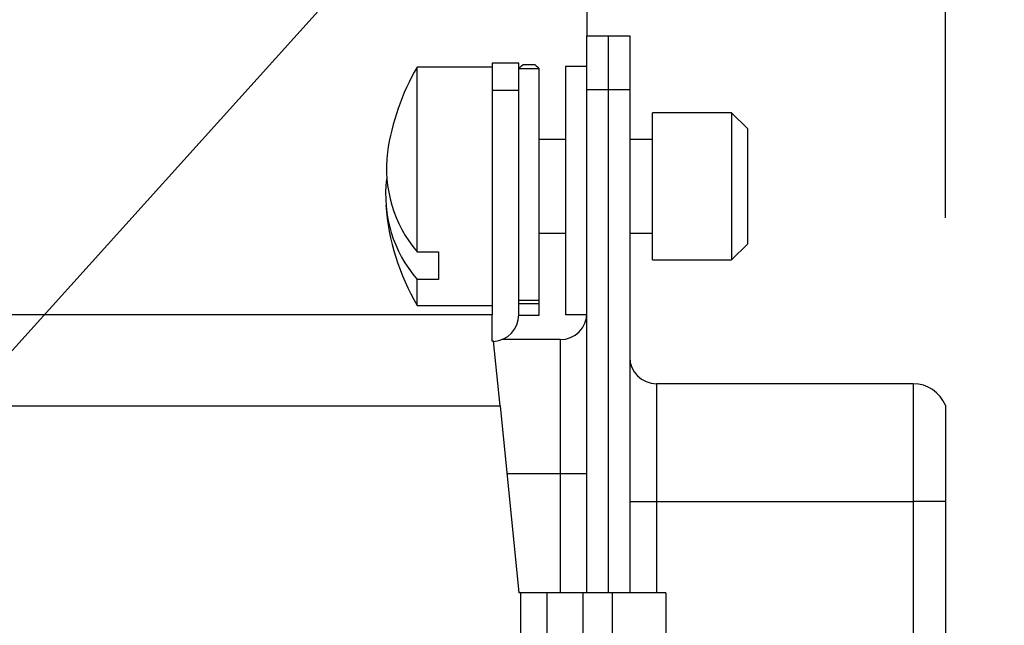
# Model space of a CAD drawing. Header units: inches. Extents: x 0 to 814, y 0 to 621.
# Tile 24 of 30: x 480 to 498, y 364 to 375. Entities that reach past the tile are written whole.
import ezdxf

# ---------------------------------------------------------------- set-up
doc = ezdxf.new("R2010")
doc.units = ezdxf.units.IN
doc.header["$LTSCALE"] = 10
doc.header["$MEASUREMENT"] = 0
doc.dimstyles.get("Standard").update_dxf_attribs({"dimtxt": 6, "dimasz": 6.5, "dimexe": 2.5, "dimexo": 3.5, "dimgap": 1.25, "dimtad": 0, "dimtih": 1, "dimtoh": 1, "dimdec": 1, "dimzin": 0, "dimdsep": 46, "dimtxsty": 'Standard', "dimcen": 0, "dimadec": 0, "dimazin": 0, "dimtfac": 1, "dimtdec": 1, "dimtofl": 0, "dimtmove": 0, "dimatfit": 3, "dimfxl": 0, "dimtolj": 1, "dimtzin": 0, "dimarcsym": 0})

# ---------------------------------------------------------------- blocks, each defined once
blk = doc.blocks.new('*D37')
at = {"color": 0, "lineweight": -2}
for p, q in [((445.58, 363.593), (445.58, 400.945)), ((497.197, 371.436), (497.197, 400.945)), ((445.58, 398.445), (438.007, 398.445)), ((490.697, 398.445), (452.08, 398.445))]:
    blk.add_line(p, q, dxfattribs=at)
at = {"color": 0}
for points in [[(452.08, 399.528), (452.08, 397.361), (445.58, 398.445)], [(490.697, 399.528), (490.697, 397.361), (497.197, 398.445)]]:
    blk.add_solid(points, dxfattribs=at)
at = {"layer": 'DEFPOINTS', "color": 0}
for p in [(445.58, 398.445), (497.197, 367.936), (445.58, 360.093)]:
    blk.add_point(p, dxfattribs=at)
at = {"color": 0, "lineweight": 15, "char_height": 6, "attachment_point": 5}
for s, insert in [('\\A1;51.6', (424.257, 402.695)), ('\\A1;[2.03]', (424.257, 394.195))]:
    blk.add_mtext(s, dxfattribs=dict(at, insert=insert))

msp = doc.modelspace()

# ---------------------------------------------------------------- linework, layer by layer
for p, q in [((490.497, 380.492), (490.497, 374.836)), ((490.497, 374.836), (490.897, 374.836)), ((490.497, 373.836), (490.497, 374.836)), ((490.897, 373.836), (490.897, 374.836)), ((490.897, 374.836), (491.297, 374.836)), ((491.297, 374.836), (491.297, 373.836)), ((488.722, 374.251), (487.322, 374.251)), ((487.322, 370.804), (487.322, 374.251)), ((489.222, 374.326), (488.722, 374.326)), ((488.722, 374.326), (488.722, 373.826)), ((489.222, 373.826), (489.222, 374.326)), ((489.222, 374.226), (489.603, 374.226)), ((489.527, 374.297), (489.298, 374.297)), ((489.603, 374.226), (489.603, 374.231)), ((489.603, 369.895), (489.603, 374.226)), ((490.497, 374.266), (490.097, 374.266)), ((490.097, 374.266), (490.097, 369.626)), ((488.722, 373.826), (488.722, 369.626)), ((488.722, 373.826), (489.222, 373.826)), ((489.222, 369.626), (489.222, 373.826)), ((490.497, 373.836), (490.897, 373.836)), ((490.497, 364.426), (490.497, 373.836)), ((490.897, 364.426), (490.897, 373.836)), ((490.897, 373.836), (491.297, 373.836)), ((491.297, 373.836), (491.297, 364.426)), ((493.202, 373.401), (491.722, 373.401)), ((491.722, 372.026), (491.722, 373.401)), ((493.502, 373.101), (493.202, 373.401)), ((493.202, 373.401), (493.202, 372.026)), ((493.502, 372.026), (493.502, 373.101)), ((490.097, 372.901), (489.603, 372.901)), ((491.722, 372.901), (491.297, 372.901)), ((491.722, 370.651), (491.722, 372.026)), ((493.202, 372.026), (493.202, 370.651)), ((493.502, 370.951), (493.502, 372.026)), ((489.603, 371.151), (490.097, 371.151)), ((491.297, 371.151), (491.722, 371.151)), ((493.202, 370.651), (493.502, 370.951)), ((487.322, 370.804), (487.722, 370.804)), ((487.722, 370.804), (487.722, 370.286)), ((491.722, 370.651), (493.202, 370.651)), ((487.322, 369.801), (487.322, 370.286)), ((487.722, 370.286), (487.322, 370.286)), ((487.322, 369.801), (488.722, 369.801)), ((489.603, 369.895), (489.222, 369.895)), ((489.222, 369.838), (489.603, 369.838)), ((489.603, 369.838), (489.603, 369.895)), ((489.603, 369.619), (489.603, 369.842)), ((488.722, 369.626), (475.372, 369.626)), ((488.722, 369.13), (488.722, 369.626)), ((489.222, 369.619), (489.603, 369.619)), ((490.496, 369.626), (490.097, 369.626)), ((488.751, 369.13), (488.722, 369.13)), ((488.872, 367.926), (488.751, 369.13)), ((489.997, 369.161), (488.906, 369.161)), ((489.997, 369.161), (489.997, 366.661)), ((496.597, 368.336), (491.797, 368.336)), ((491.797, 368.336), (491.797, 366.136)), ((475.481, 367.926), (488.872, 367.926)), ((488.872, 367.926), (489.222, 364.426)), ((488.998, 366.661), (489.997, 366.661)), ((489.997, 366.661), (490.497, 366.661)), ((489.997, 366.661), (489.997, 364.426)), ((491.297, 366.136), (491.797, 366.136)), ((491.797, 366.136), (496.597, 366.136)), ((491.797, 366.136), (491.797, 364.426)), ((496.597, 366.136), (496.597, 344.436)), ((497.197, 366.136), (496.597, 366.136)), ((497.197, 366.136), (497.197, 344.436)), ((489.26, 364.426), (489.222, 364.426)), ((489.26, 346.226), (489.26, 364.426)), ((489.744, 364.426), (489.26, 364.426)), ((489.744, 364.426), (489.744, 346.226)), ((490.422, 364.426), (489.744, 364.426)), ((490.422, 364.426), (490.422, 346.226)), ((490.972, 364.426), (490.422, 364.426)), ((490.972, 346.226), (490.972, 364.426)), ((491.972, 364.426), (490.972, 364.426)), ((491.972, 364.426), (491.972, 346.226))]:
    msp.add_line(p, q)
at = {"flags": 128}
for points in [[(496.597, 368.336), (496.597, 368.321), (496.597, 368.261), (496.597, 368.156), (496.597, 368.009), (496.597, 367.822), (496.597, 367.599), (496.597, 367.345), (496.597, 367.066), (496.597, 366.767), (496.597, 366.455), (496.597, 366.136)], [(497.197, 367.936), (497.197, 367.909), (497.197, 367.828), (497.197, 367.695), (497.197, 367.515), (497.197, 367.293), (497.197, 367.036), (497.197, 366.752), (497.197, 366.449), (497.197, 366.136)]]:
    msp.add_lwpolyline(points, dxfattribs=at)
for centre, radius, start, end in [((491.147, 372.026), 4.426, 149.8169, 171.7321), ((489.15, 372.361), 2.401, 172.7727, 220.4166), ((489.148, 371.866), 2.415, 172.8353, 220.8698), ((491.147, 372.026), 4.426, 184.5822, 210.1831), ((488.722, 369.626), 0.5, 273.4295, 0), ((489.997, 369.661), 0.5, 270, 360), ((491.797, 368.836), 0.5, 180, 270), ((496.597, 367.686), 0.65, 22.6199, 90)]:
    msp.add_arc(centre, radius, start, end)
for centre, major_axis, start_param, end_param in [((489.573, 374.594), (0.381, 0.381), 3.495003, 3.861766), ((489.252, 374.594), (-0.381, 0.381), 2.421419, 2.788182)]:
    msp.add_ellipse(centre, major_axis=major_axis, ratio=0.043661, start_param=start_param, end_param=end_param)

# ---------------------------------------------------------------- dimensions: what is measured, and where the dimension line sits
at = {"lineweight": 15}
dim = msp.add_linear_dim(base=(445.58, 398.445), p1=(497.197, 367.936), p2=(445.58, 360.093), dimstyle='Standard', override={"dimpost": '\\X'}, dxfattribs=at)
dim.commit()
dim.dimension.update_dxf_attribs({"geometry": '*D37', "text_midpoint": (424.257, 398.445), "dimtype": 160})

# ---------------------------------------------------------------- leaders
at = {"annotation_type": 0, "has_hookline": 1, "hookline_direction": 0, "text_width": 2.4}
msp.add_leader([(472.616, 361.051), (498.949, 390.239), (502.449, 390.239)], dimstyle='Standard', override={"dimtxt": 3.5, "dimasz": 3.5, "dimgap": 1.5}, dxfattribs=at)

doc.saveas('drawing.dxf')
